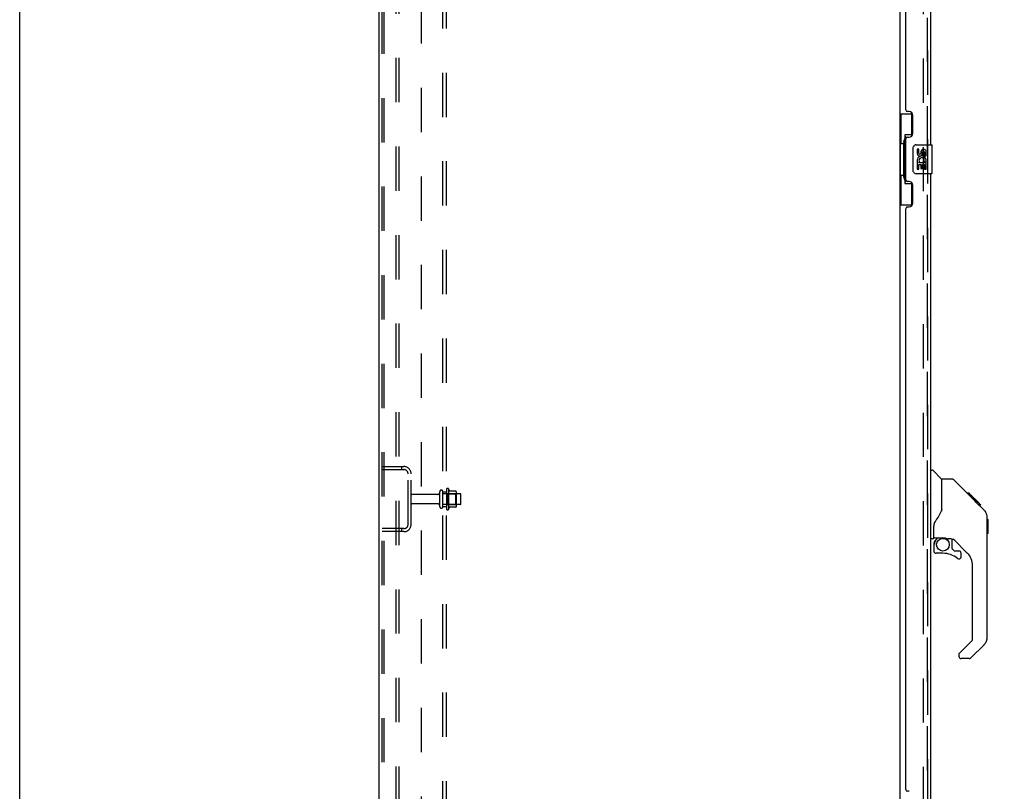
# Model space of a CAD drawing. Header units: inches. Extents: x 0 to 278, y 0 to 180.
# Tile 6 of 77: x 0 to 34, y 82 to 108. Entities that reach past the tile are written whole.
import ezdxf

# ---------------------------------------------------------------- set-up
doc = ezdxf.new("R2010")
doc.units = ezdxf.units.IN
doc.header["$LTSCALE"] = 15.310625
doc.header["$MEASUREMENT"] = 0
doc.linetypes.add('HIDDEN', pattern=[0.2, 0.1, -0.1])
doc.layers.get('0').update_dxf_attribs({"linetype": 'CONTINUOUS'})
for name, color, linetype in [('DEFAULT_2', 8, 'HIDDEN'), ('DIMENSIONS', 7, 'CONTINUOUS'), ('LEFTHAND_DOOR_ASSEMBLY', 7, 'CONTINUOUS'), ('RIGHTHAND_DOOR_ASSEMBLY', 7, 'CONTINUOUS'), ('SUBPANEL', 7, 'CONTINUOUS')]:
    doc.layers.add(name, color=color, linetype=linetype)
doc.styles.get("Standard").update_dxf_attribs({"font": 'arial.ttf'})
doc.dimstyles.new('DIMSTYLE_1', dxfattribs={"dimtxt": 1.228125, "dimasz": 1.6375, "dimexe": 0.09, "dimexo": 0.07, "dimgap": 0.0375, "dimtad": 0, "dimtih": 1, "dimtoh": 1, "dimzin": 4, "dimdsep": 46, "dimtxsty": 'Standard', "dimblk": '_FILLED', "dimblk1": '_FILLED', "dimblk2": '_FILLED', "dimcen": 0.09, "dimadec": 3, "dimazin": 1, "dimtfac": 1, "dimtdec": 3, "dimtofl": 0, "dimtmove": 0, "dimatfit": 3, "dimldrblk": '_FILLED', "dimfxl": 0, "dimtolj": 1, "dimtzin": 4, "dimarcsym": 0})

# ---------------------------------------------------------------- blocks, each defined once
blk = doc.blocks.new('_FILLED')
at = {"color": 0, "linetype": 'ByBlock'}
blk.add_solid([(0, 0), (-1, 0.2), (-1, -0.2)], dxfattribs=at)
blk = doc.blocks.new('*D7')
at = {"layer": 'DIMENSIONS', "color": 2, "linetype": 'Continuous'}
for p, q in [((32.386, 132.076), (39.002, 132.076)), ((37.528, 132.076), (37.528, 94.139)), ((37.528, 51.576), (37.528, 89.84)), ((32.386, 51.576), (39.002, 51.576))]:
    blk.add_line(p, q, dxfattribs=at)
at = {"layer": 'DIMENSIONS', "color": 2, "linetype": 'Continuous', "xscale": 1.6375, "yscale": 1.6375, "zscale": 1.6375}
for p, rotation in [((37.528, 132.076), 90), ((37.528, 51.576), 270)]:
    blk.add_blockref('_FILLED', p, dxfattribs=dict(at, rotation=rotation))
at = {"layer": 'DIMENSIONS', "color": 2, "linetype": 'Continuous', "insert": (37.528, 93.525), "char_height": 1.2281, "width": 6.28216, "attachment_point": 2, "line_spacing_factor": 0.9}
blk.add_mtext('80.50\\PDOORS', dxfattribs=at)

msp = doc.modelspace()

# ---------------------------------------------------------------- linework, layer by layer
at = {"color": 7, "linetype": 'Continuous'}
msp.add_line((0, 0), (0, 180.125), dxfattribs=at)
at = {"color": 3, "linetype": 'Continuous'}
for p, q in [((12.428, 48.93), (12.428, 134.722)), ((30.428, 131.378), (30.428, 52.274))]:
    msp.add_line(p, q, dxfattribs=at)
at = {"layer": 'DEFAULT_2', "color": 8, "linetype": 'HIDDEN'}
for p, q in [((12.532, 49.043), (12.532, 134.608)), ((12.606, 49.043), (12.606, 134.608)), ((13.004, 134.638), (13.004, 49.013)), ((13.108, 134.638), (13.108, 49.013)), ((31.241, 131.56), (31.241, 52.091)), ((12.532, 92.951), (13.286, 92.951)), ((13.205, 92.951), (13.205, 92.847)), ((12.532, 92.847), (13.286, 92.847)), ((13.428, 90.947), (13.428, 92.704)), ((13.532, 90.947), (13.532, 92.704)), ((14.46, 91.991), (13.562, 91.991)), ((14.522, 91.568), (14.522, 92.083)), ((14.632, 91.568), (14.632, 92.083)), ((15.227, 92.013), (14.632, 92.013)), ((14.757, 92.16), (14.757, 91.492)), ((14.777, 92.009), (14.757, 92.029)), ((14.777, 92.009), (14.777, 91.642)), ((14.777, 92.009), (15.073, 92.009)), ((14.827, 92.182), (14.827, 91.47)), ((15.083, 92.103), (14.855, 92.103)), ((15.073, 92.009), (15.093, 92.029)), ((15.073, 92.009), (15.073, 91.642)), ((15.093, 92.081), (15.093, 91.57)), ((15.257, 91.668), (15.257, 91.983)), ((14.46, 91.661), (13.562, 91.661)), ((15.227, 91.638), (14.632, 91.638)), ((14.777, 91.642), (14.757, 91.622)), ((14.777, 91.642), (15.073, 91.642)), ((15.073, 91.642), (15.093, 91.622)), ((15.083, 91.548), (14.855, 91.548)), ((13.286, 90.805), (12.532, 90.805)), ((13.286, 90.701), (12.532, 90.701)), ((13.205, 90.805), (13.205, 90.701))]:
    msp.add_line(p, q, dxfattribs=at)
for centre, radius, start, end in [((13.286, 92.704), 0.246, 0, 90), ((13.286, 92.704), 0.142, 0, 90), ((13.562, 91.961), 0.03, 90, 180), ((14.46, 92.053), 0.0625, 270, 360), ((14.577, 92.083), 0.055, 360, 180), ((14.796, 92.16), 0.0384, 34.4497, 180), ((14.227, 91.826), 0.698, 23.9679, 30.6631), ((14.874, 92.113), 0.01, 203.9679, 270), ((15.083, 92.093), 0.01, 5.1938, 90), ((14.952, 92.081), 0.141, 0, 5.2081), ((15.227, 91.983), 0.03, 360, 90), ((13.562, 91.691), 0.03, 180, 270), ((14.46, 91.598), 0.0625, 0, 90), ((15.227, 91.668), 0.03, 270, 0), ((14.577, 91.568), 0.055, 180, 0), ((14.796, 91.492), 0.0384, 180, 325.5503), ((14.227, 91.826), 0.698, 329.3369, 336.0321), ((14.874, 91.538), 0.01, 90, 156.0321), ((15.083, 91.558), 0.01, 270, 354.8062), ((14.952, 91.57), 0.141, 354.7919, 360), ((13.286, 90.947), 0.246, 270, 360), ((13.286, 90.947), 0.142, 270, 360)]:
    msp.add_arc(centre, radius, start, end, dxfattribs=at)
at = {"layer": 'LEFTHAND_DOOR_ASSEMBLY', "color": 8, "linetype": 'HIDDEN'}
msp.add_line((31.382, 51.822), (31.382, 131.829), dxfattribs=at)
at = {"layer": 'LEFTHAND_DOOR_ASSEMBLY', "color": 3, "linetype": 'Continuous'}
for p, q in [((31.486, 126.576), (31.486, 104.076)), ((30.632, 105.283), (30.632, 125.368)), ((30.752, 105.223), (30.692, 105.223)), ((30.882, 104.473), (30.882, 105.093)), ((30.632, 102.868), (30.632, 104.283)), ((30.692, 104.343), (30.752, 104.343)), ((30.752, 102.808), (30.692, 102.808)), ((31.486, 103.076), (31.486, 80.576)), ((30.882, 102.058), (30.882, 102.678)), ((30.632, 81.783), (30.632, 101.868)), ((30.692, 101.928), (30.752, 101.928)), ((30.752, 81.723), (30.692, 81.723))]:
    msp.add_line(p, q, dxfattribs=at)
at = {"layer": 'LEFTHAND_DOOR_ASSEMBLY', "color": 7, "linetype": 'Continuous'}
for p, q in [((30.428, 105.151), (30.869, 105.151)), ((30.467, 105.151), (30.467, 104.126)), ((30.832, 105.151), (30.832, 104.371)), ((30.568, 104.156), (30.568, 104.176)), ((30.605, 104.416), (30.605, 102.736)), ((30.832, 104.416), (30.605, 104.416)), ((30.446, 104.126), (30.446, 103.026)), ((30.446, 104.126), (30.568, 104.126)), ((30.568, 103.026), (30.568, 104.126)), ((30.891, 103.176), (30.891, 103.976)), ((30.991, 104.076), (31.531, 104.076)), ((31.029, 103.922), (31.029, 103.785)), ((31.092, 103.922), (31.029, 103.922)), ((31.092, 103.785), (31.092, 103.922)), ((31.157, 103.848), (31.157, 103.779)), ((31.546, 103.091), (31.546, 104.061)), ((31.218, 103.785), (31.218, 103.827)), ((31.273, 103.496), (31.33, 103.471)), ((31.281, 103.827), (31.281, 103.691)), ((31.281, 103.691), (31.343, 103.691)), ((31.343, 103.691), (31.343, 103.827)), ((31.029, 103.46), (31.029, 103.23)), ((31.047, 103.46), (31.029, 103.46)), ((31.029, 103.23), (31.092, 103.23)), ((31.082, 103.46), (31.109, 103.479)), ((31.082, 103.46), (31.343, 103.46)), ((31.092, 103.23), (31.092, 103.397)), ((31.092, 103.397), (31.157, 103.397)), ((31.157, 103.397), (31.157, 103.261)), ((31.157, 103.261), (31.218, 103.261)), ((31.218, 103.261), (31.218, 103.397)), ((31.218, 103.397), (31.281, 103.397)), ((31.281, 103.397), (31.281, 103.23)), ((31.281, 103.23), (31.343, 103.23)), ((31.343, 103.23), (31.343, 103.46)), ((30.446, 103.026), (30.568, 103.026)), ((30.467, 103.026), (30.467, 102.001)), ((30.568, 102.975), (30.568, 102.995)), ((31.531, 103.076), (30.991, 103.076)), ((30.605, 102.736), (30.832, 102.736)), ((30.832, 102.781), (30.832, 102.001)), ((30.428, 102.001), (30.869, 102.001)), ((31.486, 92.83), (31.549, 92.83)), ((31.874, 92.52), (31.577, 92.818)), ((32.241, 92.515), (31.88, 92.515)), ((31.88, 91.41), (31.88, 92.515)), ((33.062, 91.727), (32.297, 92.492)), ((32.818, 92.037), (32.751, 92.037)), ((32.826, 92.03), (32.759, 92.03)), ((32.835, 92.02), (32.768, 92.02)), ((32.842, 92.014), (32.775, 92.014)), ((32.85, 92.006), (32.783, 92.006)), ((32.869, 91.986), (32.803, 91.986)), ((32.818, 92.037), (33.145, 91.71)), ((32.892, 91.963), (32.825, 91.963)), ((32.915, 91.94), (32.848, 91.94)), ((32.939, 91.916), (32.872, 91.916)), ((32.963, 91.892), (32.896, 91.892)), ((32.986, 91.869), (32.92, 91.869)), ((32.979, 91.81), (32.935, 91.853)), ((33.009, 91.847), (32.942, 91.847)), ((33.029, 91.827), (32.962, 91.827)), ((33.035, 91.753), (32.979, 91.81)), ((33.046, 91.809), (32.979, 91.809)), ((33.059, 91.796), (32.992, 91.796)), ((33.063, 91.792), (32.997, 91.792)), ((33.065, 91.79), (32.999, 91.79)), ((33.066, 91.789), (32.999, 91.789)), ((33.067, 91.789), (33, 91.789)), ((33.069, 91.786), (33.002, 91.786)), ((33.074, 91.782), (33.007, 91.782)), ((33.08, 91.776), (33.013, 91.776)), ((33.093, 91.762), (33.026, 91.762)), ((33.061, 91.726), (33.035, 91.753)), ((33.108, 91.747), (33.041, 91.747)), ((33.116, 91.74), (33.049, 91.74)), ((33.123, 91.733), (33.056, 91.733)), ((33.062, 91.726), (33.34, 91.448)), ((33.135, 91.721), (33.068, 91.721)), ((33.14, 91.715), (33.073, 91.715)), ((33.143, 91.712), (33.077, 91.712)), ((33.145, 91.711), (33.078, 91.711)), ((33.145, 91.71), (33.078, 91.71)), ((33.145, 91.71), (33.079, 91.71)), ((33.234, 91.622), (33.145, 91.71)), ((33.163, 91.626), (33.23, 91.626)), ((33.231, 91.624), (33.164, 91.624)), ((33.234, 91.622), (33.167, 91.622)), ((31.88, 91.473), (31.859, 91.415)), ((31.605, 90.487), (31.605, 90.894)), ((33.455, 91.171), (33.454, 91.201)), ((33.455, 87.068), (33.455, 91.171)), ((33.475, 91.119), (33.455, 91.139)), ((33.475, 91.119), (33.475, 90.643)), ((33.475, 90.643), (33.455, 90.623)), ((31.565, 90.448), (31.486, 90.448)), ((31.605, 90.27), (31.605, 90.033)), ((31.624, 90.489), (31.919, 90.489)), ((31.662, 90.409), (31.742, 90.489)), ((31.676, 90.395), (31.67, 90.402)), ((32.192, 90.448), (32.105, 90.448)), ((32.234, 90.116), (32.234, 90.443)), ((32.77, 89.951), (32.269, 90.453)), ((31.919, 89.954), (31.683, 89.954)), ((32.238, 90.108), (32.31, 90.036)), ((32.318, 90.033), (32.471, 90.033)), ((32.549, 89.835), (32.549, 89.954)), ((32.943, 86.982), (32.943, 89.534)), ((32.484, 86.491), (32.92, 86.926)), ((33.34, 86.789), (32.887, 86.337)), ((32.471, 86.457), (32.471, 86.393)), ((32.832, 86.314), (32.549, 86.314))]:
    msp.add_line(p, q, dxfattribs=at)
for points in [[(30.605, 104.392), (30.606, 104.389), (30.606, 104.385), (30.607, 104.381), (30.608, 104.377), (30.61, 104.372), (30.612, 104.367), (30.614, 104.361), (30.617, 104.355), (30.621, 104.349), (30.625, 104.342), (30.629, 104.335), (30.634, 104.327), (30.639, 104.318), (30.641, 104.315)], [(30.891, 103.976), (30.892, 103.982), (30.892, 103.988), (30.893, 103.994), (30.895, 104), (30.896, 104.006), (30.898, 104.012)], [(30.898, 103.14), (30.896, 103.145), (30.895, 103.151), (30.893, 103.157), (30.892, 103.163), (30.892, 103.169), (30.891, 103.176)], [(30.641, 102.837), (30.639, 102.833), (30.634, 102.825), (30.629, 102.817), (30.625, 102.81), (30.621, 102.803), (30.617, 102.796), (30.614, 102.79), (30.612, 102.785), (30.61, 102.78), (30.608, 102.775), (30.607, 102.771), (30.606, 102.767), (30.606, 102.763), (30.605, 102.759)], [(32.297, 92.492), (32.289, 92.498), (32.281, 92.504), (32.271, 92.509), (32.262, 92.512), (32.252, 92.514), (32.241, 92.515)], [(31.859, 91.415), (31.829, 91.346), (31.792, 91.276), (31.75, 91.204), (31.703, 91.13), (31.658, 91.065)], [(33.455, 91.171), (33.454, 91.2), (33.448, 91.241), (33.439, 91.282), (33.425, 91.321), (33.407, 91.358), (33.386, 91.393), (33.36, 91.426), (33.34, 91.448)], [(31.658, 91.065), (31.647, 91.048), (31.632, 91.019), (31.619, 90.987), (31.61, 90.953), (31.606, 90.919), (31.605, 90.894)], [(31.676, 90.395), (31.667, 90.385), (31.658, 90.374), (31.651, 90.363), (31.644, 90.351), (31.638, 90.338), (31.633, 90.325), (31.629, 90.312), (31.627, 90.298), (31.625, 90.284), (31.625, 90.27)], [(31.665, 90.407), (31.664, 90.408), (31.663, 90.409), (31.662, 90.409), (31.662, 90.409)], [(31.67, 90.402), (31.668, 90.404), (31.665, 90.407)], [(31.919, 90.489), (31.927, 90.489), (31.947, 90.488), (31.967, 90.485), (31.988, 90.482), (32.007, 90.477), (32.025, 90.472), (32.041, 90.467), (32.055, 90.462), (32.067, 90.457), (32.078, 90.454), (32.087, 90.451), (32.095, 90.449), (32.103, 90.448), (32.104, 90.448)]]:
    msp.add_lwpolyline(points, dxfattribs=at)
msp.add_circle((31.919, 90.249), 0.217, dxfattribs=at)
at = {"layer": 'LEFTHAND_DOOR_ASSEMBLY', "color": 3, "linetype": 'Continuous'}
for centre, radius, start, end in [((30.692, 105.283), 0.06, 180, 270), ((30.752, 105.093), 0.13, 0, 90), ((30.692, 104.283), 0.06, 90, 180), ((30.752, 104.473), 0.13, 270, 360), ((30.692, 102.868), 0.06, 180, 270), ((30.752, 102.678), 0.13, 0, 90), ((30.692, 101.868), 0.06, 90, 180), ((30.752, 102.058), 0.13, 270, 360), ((30.692, 81.783), 0.06, 180, 270)]:
    msp.add_arc(centre, radius, start, end, dxfattribs=at)
at = {"layer": 'LEFTHAND_DOOR_ASSEMBLY', "color": 7, "linetype": 'Continuous'}
for centre, radius, start, end in [((30.991, 103.976), 0.1, 90, 158.7946), ((31.249, 103.827), 0.0943, 68.6999, 167.4338), ((31.249, 103.827), 0.0314, 0, 180.0485), ((31.249, 103.827), 0.0943, 0, 68.6704), ((31.531, 104.061), 0.015, 0, 90), ((31.123, 103.785), 0.0943, 180, 360), ((31.183, 103.534), 0.154, 161.4199, 206.1963), ((31.186, 103.534), 0.157, 336.5966, 161.8791), ((31.123, 103.785), 0.0314, 180, 261.2295), ((31.186, 103.534), 0.0943, 336.5966, 215.1122), ((31.123, 103.79), 0.0362, 263.4285, 341.7628), ((31.186, 103.534), 0.157, 205.737, 207.8532), ((30.991, 103.176), 0.1, 201.205, 270), ((31.531, 103.091), 0.015, 270, 360), ((31.549, 92.79), 0.0394, 45, 90), ((31.86, 92.507), 0.0197, 0, 45), ((33.022, 91.154), 0.433, 42.2386, 42.7273), ((31.565, 90.487), 0.0394, 270, 360), ((31.624, 90.509), 0.0197, 180, 270), ((31.801, 90.27), 0.197, 135, 180), ((32.192, 90.251), 0.197, 45, 90), ((31.683, 90.033), 0.0787, 180, 270), ((31.919, 89.166), 0.787, 50.4788, 90), ((32.246, 90.116), 0.0118, 180, 225), ((32.318, 90.044), 0.0118, 225, 270), ((32.471, 89.954), 0.0787, 0, 90), ((32.353, 89.534), 0.591, 0, 45), ((32.471, 89.835), 0.0787, 230.4788, 360), ((32.864, 86.982), 0.0787, 315, 360), ((33.061, 87.068), 0.394, 315, 360), ((32.518, 86.457), 0.0472, 135, 180), ((32.549, 86.393), 0.0787, 180, 270), ((32.832, 86.393), 0.0787, 270, 315)]:
    msp.add_arc(centre, radius, start, end, dxfattribs=at)
for centre, start_param, end_param in [((30.673, 104.166), 0.699287, 1.51401), ((30.673, 104.166), -4.655602, -3.84088), ((30.673, 102.985), 0.699287, 1.51401), ((30.673, 102.985), -4.655602, -3.84088)]:
    msp.add_ellipse(centre, major_axis=(0, 0.18), ratio=0.579493, start_param=start_param, end_param=end_param, dxfattribs=at)
at = {"layer": 'RIGHTHAND_DOOR_ASSEMBLY', "color": 8, "linetype": 'HIDDEN'}
msp.add_line((31.382, 131.829), (31.382, 51.822), dxfattribs=at)
at = {"layer": 'SUBPANEL', "color": 8, "linetype": 'HIDDEN'}
for p, q in [((14.632, 52.982), (14.632, 130.669)), ((14.757, 52.982), (14.757, 130.669)), ((13.882, 124.419), (13.882, 59.232)), ((14.632, 92.076), (14.757, 92.076)), ((14.632, 91.576), (14.757, 91.576))]:
    msp.add_line(p, q, dxfattribs=at)

# ---------------------------------------------------------------- dimensions: what is measured, and where the dimension line sits
at = {"layer": 'DIMENSIONS', "color": 2, "linetype": 'Continuous'}
dim = msp.add_linear_dim(base=(37.528, 51.576), p1=(32.316, 132.076), p2=(32.316, 51.576), angle=270, text='<>\\PDOORS', dimstyle='DIMSTYLE_1', dxfattribs=at)
dim.commit()
dim.dimension.update_dxf_attribs({"geometry": '*D7', "text_midpoint": (37.528, 91.99), "dimtype": 160})

doc.saveas('drawing.dxf')
